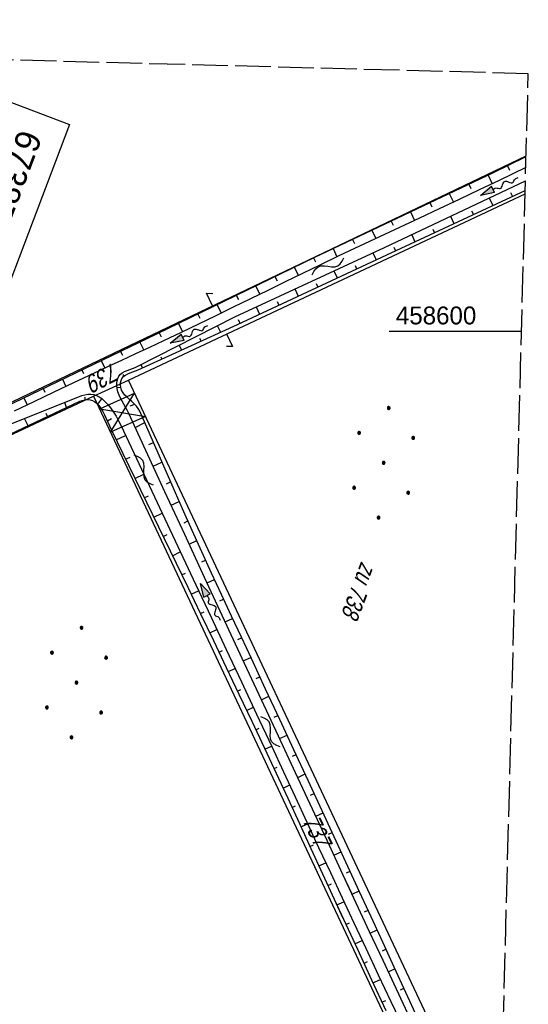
# Model space of a CAD drawing. Extents: x 508885 to 509191, y 457896 to 458644.
# Tile 57 of 57: x 509120 to 509191, y 458506 to 458644. Entities that reach past the tile are written whole.
import ezdxf

# ---------------------------------------------------------------- set-up
doc = ezdxf.new("R2010")
doc.units = 0
doc.header["$LTSCALE"] = 10
doc.header["$MEASUREMENT"] = 0
for name, pattern in [('AUSGEZOGEN', [0]), ('LT00', [0]), ('LT14', [0.6, 0.5, -0.1])]:
    doc.linetypes.add(name, pattern=pattern)
doc.layers.get('0').update_dxf_attribs({"linetype": 'LT00'})
for name, color, linetype in [('--FLIEßRICHTPFEIL', 180, 'Continuous'), ('--WASSER_NUTZUNG', 180, 'Continuous'), ('BW_TEXT_B', 20, 'AUSGEZOGEN'), ('DFK_FLUR_NR', 250, 'LT00'), ('DFK_KATASTER', 250, 'LT00'), ('DFK_NUTZUNG', 250, 'LT00'), ('DFK_TOPO-ANL', 252, 'LT00'), ('V111_BOESCH', 250, 'LT00'), ('V111_BOSCHUNG', 250, 'LT00'), ('V112_BOESCH', 250, 'LT00'), ('V112_BOSCHUNG', 250, 'LT00'), ('V112_RASTER', 250, 'LT00')]:
    doc.layers.add(name, color=color, linetype=linetype)
doc.layers.add('-BLATT_112-RAND', color=7, linetype='LT14', plot=False)
doc.styles.add('Beschrift', font='ARIAL.TTF')
doc.styles.get("Standard").update_dxf_attribs({"font": 'ARIAL.TTF'})

# ---------------------------------------------------------------- blocks, each defined once
blk = doc.blocks.new('FLIEßRICHTPFEIL')
at = {"layer": '--FLIEßRICHTPFEIL'}
blk.add_hatch(color=256, dxfattribs=at).paths.add_polyline_path([(-1.95, 0.4875), (-1.95, -0.4875), (0, 0)])
for p, q in [((-1.95, 0.4875), (-1.95, -0.4875)), ((-1.95, 0.4875), (0, 0)), ((0, 0), (-1.95, -0.4875))]:
    blk.add_line(p, q, dxfattribs=at)
at = {"layer": '--FLIEßRICHTPFEIL', "start_tangent": (-1, 0), "end_tangent": (-1, 0)}
blk.add_spline([(-1.95, 0), (-2.4375, 0), (-2.925, 0.325), (-3.4125, 0), (-3.9, -0.325), (-4.3875, 0), (-4.875, 0.325), (-5.3625, 0), (-5.85, 0)], degree=3, dxfattribs=at)
blk = doc.blocks.new('SYMB7251')
at = {"color": 0, "linetype": 'ByBlock'}
for points in [[(-0.25, 0), (-0.208333, 0.028889), (-0.166667, 0.051111), (-0.125, 0.06), (-0.083333, 0.051111), (-0.041667, 0.028889), (0, 0)], [(0, 0), (0.041667, -0.028889), (0.083333, -0.051111), (0.125, -0.06), (0.166667, -0.051111), (0.208333, -0.028889), (0.25, 0)]]:
    blk.add_lwpolyline(points, dxfattribs=at)
blk = doc.blocks.new('Ackerland7')
at = {"layer": 'DFK_NUTZUNG', "color": 0, "linetype": 'ByBlock'}
for p, q in [((-4, 3.93), (-4, 3.67)), ((-3.95, 3.63), (-3.95, 3.97)), ((-3.9, 3.99), (-3.9, 3.61)), ((-3.85, 3.6), (-3.85, 4)), ((-3.8, 3.99), (-3.8, 3.61)), ((-3.75, 3.63), (-3.75, 3.97)), ((-3.7, 3.93), (-3.7, 3.67)), ((-3.65, 3.8), (-3.65, 3.8)), ((3.7, 3.93), (3.7, 3.67)), ((3.75, 3.63), (3.75, 3.97)), ((3.8, 3.99), (3.8, 3.61)), ((3.85, 3.6), (3.85, 4)), ((3.9, 3.99), (3.9, 3.61)), ((3.95, 3.63), (3.95, 3.97)), ((4, 3.93), (4, 3.67)), ((4.05, 3.8), (4.05, 3.8)), ((-7.85, 0.13), (-7.85, -0.13)), ((-7.8, -0.17), (-7.8, 0.17)), ((-7.75, 0.19), (-7.75, -0.19)), ((-7.7, -0.2), (-7.7, 0.2)), ((-7.65, 0.19), (-7.65, -0.19)), ((-7.6, -0.17), (-7.6, 0.17)), ((-7.55, 0.13), (-7.55, -0.13)), ((-7.5, 0), (-7.5, 0)), ((-0.15, 0.13), (-0.15, -0.13)), ((-0.1, -0.17), (-0.1, 0.17)), ((-0.05, 0.19), (-0.05, -0.19)), ((0, -0.2), (0, 0.2)), ((0.05, 0.19), (0.05, -0.19)), ((0.1, -0.17), (0.1, 0.17)), ((0.15, 0.13), (0.15, -0.13)), ((0.2, 0), (0.2, 0)), ((7.55, 0.13), (7.55, -0.13)), ((7.6, -0.17), (7.6, 0.17)), ((7.65, 0.19), (7.65, -0.19)), ((7.7, -0.2), (7.7, 0.2)), ((7.75, 0.19), (7.75, -0.19)), ((7.8, -0.17), (7.8, 0.17)), ((7.85, 0.13), (7.85, -0.13)), ((7.9, 0), (7.9, 0)), ((-4, -3.67), (-4, -3.93)), ((-3.95, -3.97), (-3.95, -3.63)), ((-3.9, -3.61), (-3.9, -3.99)), ((-3.85, -4), (-3.85, -3.6)), ((-3.8, -3.61), (-3.8, -3.99)), ((-3.75, -3.97), (-3.75, -3.63)), ((-3.7, -3.67), (-3.7, -3.93)), ((-3.65, -3.8), (-3.65, -3.8)), ((3.7, -3.67), (3.7, -3.93)), ((3.75, -3.97), (3.75, -3.63)), ((3.8, -3.61), (3.8, -3.99)), ((3.85, -4), (3.85, -3.6)), ((3.9, -3.61), (3.9, -3.99)), ((3.95, -3.97), (3.95, -3.63)), ((4, -3.67), (4, -3.93)), ((4.05, -3.8), (4.05, -3.8))]:
    blk.add_line(p, q, dxfattribs=at)
for points in [[(-3.65, 3.8), (-3.67, 3.89), (-3.73, 3.96), (-3.81, 3.99), (-3.89, 3.99), (-3.97, 3.96), (-4.03, 3.89), (-4.05, 3.8), (-4.03, 3.71), (-3.97, 3.64), (-3.89, 3.6), (-3.81, 3.6), (-3.73, 3.64), (-3.67, 3.71), (-3.65, 3.8)], [(4.05, 3.8), (4.03, 3.89), (3.97, 3.96), (3.89, 3.99), (3.81, 3.99), (3.73, 3.96), (3.67, 3.89), (3.65, 3.8), (3.67, 3.71), (3.73, 3.64), (3.81, 3.61), (3.89, 3.61), (3.97, 3.64), (4.03, 3.71), (4.05, 3.8)], [(-7.5, 0), (-7.52, 0.09), (-7.58, 0.16), (-7.66, 0.19), (-7.74, 0.19), (-7.82, 0.16), (-7.88, 0.09), (-7.9, 0)], [(0.2, 0), (0.18, 0.09), (0.12, 0.16), (0.04, 0.19), (-0.04, 0.19), (-0.12, 0.16), (-0.18, 0.09), (-0.2, 0)], [(-0.2, 0), (-0.18, -0.09), (-0.12, -0.16), (-0.04, -0.19), (0.04, -0.19), (0.12, -0.16), (0.18, -0.09), (0.2, 0)], [(7.9, 0), (7.88, 0.09), (7.82, 0.16), (7.74, 0.19), (7.66, 0.19), (7.58, 0.16), (7.52, 0.09), (7.5, 0)], [(7.5, 0), (7.52, -0.09), (7.58, -0.16), (7.66, -0.19), (7.74, -0.19), (7.82, -0.16), (7.88, -0.09), (7.9, 0)], [(-7.9, 0), (-7.88, -0.09), (-7.82, -0.16), (-7.74, -0.19), (-7.66, -0.19), (-7.58, -0.16), (-7.52, -0.09), (-7.5, 0)], [(-3.65, -3.8), (-3.67, -3.71), (-3.73, -3.64), (-3.81, -3.61), (-3.89, -3.61), (-3.97, -3.64), (-4.03, -3.71), (-4.05, -3.8), (-4.03, -3.89), (-3.97, -3.96), (-3.89, -3.99), (-3.81, -3.99), (-3.73, -3.96), (-3.67, -3.89), (-3.65, -3.8)], [(4.05, -3.8), (4.03, -3.71), (3.97, -3.64), (3.89, -3.61), (3.81, -3.61), (3.73, -3.64), (3.67, -3.71), (3.65, -3.8), (3.67, -3.89), (3.73, -3.96), (3.81, -3.99), (3.89, -3.99), (3.97, -3.96), (4.03, -3.89), (4.05, -3.8)]]:
    blk.add_lwpolyline(points, dxfattribs=at)
blk = doc.blocks.new('SYMB7052')
at = {"color": 0, "linetype": 'ByBlock'}
blk.add_lwpolyline([(0, 0), (0, 0.196), (0.076, 0.156)], dxfattribs=at)

msp = doc.modelspace()

# ---------------------------------------------------------------- linework, layer by layer
at = {"layer": '-BLATT_112-RAND'}
msp.add_lwpolyline([(508904.4, 458643.62), (508884.93, 457903.88), (509171.83, 457896.33), (509191.3, 458636.07), (508904.4, 458643.62)], dxfattribs=at)
at = {"layer": 'DFK_KATASTER'}
for p, q in [((509071.06, 458567.13), (509191, 458624.58)), ((509135.4, 458593.21), (509190.86, 458619.26)), ((509130.53, 458590.98), (509135.4, 458593.21)), ((509187.26, 458482.73), (509135.4, 458593.21)), ((509071.69, 458563.38), (509130.53, 458590.98)), ((509130.53, 458590.98), (509186.95, 458470.74))]:
    msp.add_line(p, q, dxfattribs=at)
at = {"layer": 'DFK_TOPO-ANL'}
for p, q in [((509131.38, 458589.17), (509136.25, 458591.39)), ((509132.91, 458585.91), (509136.25, 458591.39)), ((509131.38, 458589.17), (509137.78, 458588.14)), ((509137.78, 458588.14), (509132.91, 458585.91))]:
    msp.add_line(p, q, dxfattribs=at)
at = {"layer": 'V111_BOESCH'}
for points in [[(509072.12, 458567.18), (509074.26, 458568.38), (509083.01, 458572.72), (509105.44, 458583.38), (509139.37, 458599.68), (509161.46, 458610.4), (509186.32, 458622.19), (509190.99, 458624.47)], [(509190.95, 458622.93), (509187.21, 458621.13), (509184.43, 458619.8), (509181.65, 458618.49), (509178.86, 458617.17), (509176.07, 458615.86), (509173.28, 458614.56), (509170.49, 458613.25), (509167.71, 458611.94), (509164.92, 458610.62), (509162.14, 458609.29), (509159.72, 458608.12), (509157.29, 458606.94), (509154.87, 458605.76), (509152.45, 458604.57), (509150.03, 458603.39), (509147.61, 458602.21), (509145.18, 458601.03), (509142.75, 458599.87), (509140.32, 458598.71), (509138.36, 458597.79), (509136.4, 458596.88), (509134.44, 458595.97), (509132.49, 458595.06), (509130.53, 458594.14), (509127.74, 458592.83), (509124.96, 458591.51), (509122.19, 458590.19), (509119.41, 458588.86)], [(509166.67, 458521.31), (509165.38, 458524.08), (509163.51, 458528.09), (509161.14, 458533.19), (509158.76, 458538.29), (509156.38, 458543.39), (509154.01, 458548.49), (509151.63, 458553.59), (509148.84, 458559.59), (509146.05, 458565.59), (509143.27, 458571.59), (509140.5, 458577.6), (509135.44, 458588.56), (509135.22, 458588.99), (509134.99, 458589.41), (509134.75, 458589.82), (509134.51, 458590.24), (509134.29, 458590.66), (509134.09, 458591.1), (509133.93, 458591.56), (509133.82, 458592.04), (509133.78, 458592.4), (509133.78, 458592.76), (509133.81, 458593.12), (509133.9, 458593.45), (509134.04, 458593.74), (509134.26, 458594.01), (509134.54, 458594.23), (509134.86, 458594.42), (509135.22, 458594.57), (509135.6, 458594.71), (509135.98, 458594.85), (509136.35, 458594.99), (509136.71, 458595.15), (509150.27, 458602.07), (509171.21, 458611.75), (509190.91, 458621.1)], [(509167.21, 458522.73), (509166.09, 458525.17), (509164.46, 458528.7), (509162.49, 458532.96), (509160.52, 458537.22), (509158.54, 458541.48), (509156.55, 458545.74), (509154.57, 458549.99), (509152.58, 458554.25), (509151.19, 458557.23), (509149.8, 458560.21), (509148.41, 458563.2), (509147.03, 458566.19), (509145.66, 458569.18), (509144.31, 458572.18), (509142.97, 458575.18), (509141.64, 458578.2), (509136.98, 458588.87), (509136.78, 458589.24), (509136.51, 458589.58), (509136.21, 458589.9), (509135.88, 458590.2), (509135.54, 458590.5), (509135.21, 458590.8), (509134.91, 458591.11), (509134.64, 458591.44), (509134.44, 458591.8), (509134.32, 458592.21), (509134.28, 458592.52), (509134.3, 458592.84), (509134.36, 458593.15), (509134.49, 458593.43), (509134.7, 458593.7), (509134.98, 458593.91), (509135.3, 458594.09), (509135.66, 458594.23), (509136.03, 458594.36), (509136.39, 458594.49), (509136.74, 458594.63), (509150.63, 458600.98), (509171.54, 458610.75), (509190.87, 458619.71)], [(509117.85, 458586.63), (509128.9, 458591.04), (509129.3, 458591.16), (509129.71, 458591.23), (509130.13, 458591.24), (509130.55, 458591.19), (509130.94, 458591.07), (509131.31, 458590.88), (509131.66, 458590.63), (509131.97, 458590.36), (509132.46, 458589.85), (509132.91, 458589.31), (509133.32, 458588.74), (509133.69, 458588.15), (509134.03, 458587.53), (509134.33, 458586.91), (509144.82, 458564.56), (509146.95, 458560.04), (509149.08, 458555.52), (509151.2, 458551), (509153.32, 458546.48), (509155.44, 458541.95), (509157.08, 458538.43), (509158.72, 458534.9), (509160.36, 458531.37), (509161.99, 458527.85), (509163.63, 458524.32), (509165.27, 458520.8), (509165.94, 458519.38)], [(509118, 458585.23), (509128.62, 458590.24), (509128.95, 458590.37), (509129.32, 458590.46), (509129.69, 458590.48), (509130.05, 458590.45), (509130.39, 458590.36), (509130.72, 458590.18), (509131.01, 458589.93), (509131.27, 458589.64), (509131.5, 458589.33), (509131.8, 458588.84), (509132.06, 458588.34), (509132.3, 458587.83), (509132.53, 458587.32), (509132.75, 458586.8), (509132.99, 458586.29), (509143.68, 458564.26), (509145.48, 458560.52), (509147.27, 458556.77), (509149.07, 458553.02), (509150.85, 458549.27), (509152.63, 458545.51), (509154.4, 458541.75), (509156.04, 458538.24), (509157.67, 458534.72), (509159.3, 458531.2), (509160.92, 458527.68), (509162.54, 458524.15), (509164.15, 458520.63), (509165.39, 458517.94)]]:
    msp.add_lwpolyline(points, dxfattribs=at)
at = {"layer": 'V111_BOSCHUNG'}
for p, q in [((509188.38, 458623.2), (509188.67, 458622.58)), ((509185.68, 458621.89), (509186.25, 458620.67)), ((509182.97, 458620.61), (509183.26, 458619.99)), ((509180.26, 458619.32), (509180.83, 458618.1)), ((509185.84, 458618.69), (509186.35, 458617.62)), ((509188.81, 458619.43), (509189.07, 458618.88)), ((509177.55, 458618.03), (509177.83, 458617.43)), ((509174.84, 458616.75), (509175.4, 458615.55)), ((509180.42, 458616.12), (509180.91, 458615.1)), ((509183.38, 458616.88), (509183.63, 458616.36)), ((509172.13, 458615.46), (509172.41, 458614.87)), ((509177.95, 458614.33), (509178.19, 458613.83)), ((509169.42, 458614.18), (509169.97, 458613)), ((509175, 458613.54), (509175.46, 458612.57)), ((509164, 458611.6), (509164.55, 458610.44)), ((509166.71, 458612.89), (509166.98, 458612.31)), ((509172.52, 458611.78), (509172.74, 458611.31)), ((509161.28, 458610.31), (509161.56, 458609.73)), ((509169.58, 458610.99), (509170.02, 458610.04)), ((509158.58, 458609), (509159.15, 458607.84)), ((509167.08, 458609.25), (509167.3, 458608.77)), ((509155.88, 458607.69), (509156.17, 458607.11)), ((509164.13, 458608.48), (509164.58, 458607.5)), ((509153.18, 458606.38), (509153.75, 458605.21)), ((509161.63, 458606.73), (509161.86, 458606.23)), ((509150.48, 458605.07), (509150.77, 458604.48)), ((509158.68, 458605.96), (509159.14, 458604.96)), ((509147.79, 458603.76), (509148.36, 458602.58)), ((509153.24, 458603.45), (509153.7, 458602.42)), ((509156.19, 458604.2), (509156.42, 458603.69)), ((509145.09, 458602.45), (509145.38, 458601.86)), ((509142.39, 458601.14), (509142.96, 458599.97)), ((509147.82, 458600.83), (509148.27, 458599.91)), ((509150.75, 458601.67), (509150.99, 458601.16)), ((509139.69, 458599.83), (509139.97, 458599.26)), ((509136.98, 458598.53), (509137.53, 458597.4)), ((509142.47, 458598.1), (509142.82, 458597.41)), ((509145.35, 458599.06), (509145.55, 458598.66)), ((509134.28, 458597.23), (509134.55, 458596.69)), ((509139.95, 458596.45), (509140.09, 458596.16)), ((509131.58, 458595.94), (509132.09, 458594.87)), ((509137.12, 458595.36), (509137.38, 458594.92)), ((509128.87, 458594.64), (509129.12, 458594.12)), ((509134.62, 458593.97), (509134.84, 458593.82)), ((509126.17, 458593.34), (509126.66, 458592.32)), ((509123.46, 458592.04), (509123.71, 458591.54)), ((509133.8, 458592.21), (509134.32, 458592.17)), ((509120.76, 458590.74), (509121.25, 458589.74)), ((509126.75, 458589.36), (509126.51, 458590.08)), ((509129.33, 458590.46), (509129.36, 458590.82)), ((509131.12, 458589.82), (509131.68, 458590.61)), ((509135.64, 458589.6), (509136.27, 458589.84)), ((509124.08, 458588.1), (509123.88, 458588.52)), ((509121.37, 458586.82), (509120.88, 458587.84)), ((509132.45, 458587.5), (509133.04, 458587.86)), ((509136.34, 458586.6), (509137.68, 458587.27)), ((509133.68, 458584.85), (509135.01, 458585.47)), ((509138.24, 458584.2), (509138.89, 458584.5)), ((509135, 458582.15), (509135.64, 458582.45)), ((509138.85, 458581.17), (509140.09, 458581.75)), ((509136.31, 458579.45), (509137.55, 458580.04)), ((509140.7, 458578.72), (509141.29, 458579)), ((509137.62, 458576.75), (509138.22, 458577.04)), ((509141.36, 458575.72), (509142.49, 458576.25)), ((509138.93, 458574.05), (509140.1, 458574.61)), ((509143.17, 458573.25), (509143.71, 458573.51)), ((509140.24, 458571.35), (509140.81, 458571.62)), ((509143.88, 458570.28), (509144.94, 458570.77)), ((509141.55, 458568.65), (509142.65, 458569.18)), ((509145.66, 458567.8), (509146.18, 458568.04)), ((509142.86, 458565.95), (509143.39, 458566.21)), ((509146.4, 458564.83), (509147.43, 458565.32)), ((509144.17, 458563.25), (509145.2, 458563.75)), ((509148.18, 458562.35), (509148.69, 458562.59)), ((509145.46, 458560.55), (509145.97, 458560.79)), ((509148.93, 458559.39), (509149.96, 458559.87)), ((509146.76, 458557.84), (509147.76, 458558.32)), ((509150.71, 458556.91), (509151.22, 458557.15)), ((509148.06, 458555.14), (509148.55, 458555.37)), ((509151.46, 458553.95), (509152.49, 458554.43)), ((509149.35, 458552.43), (509150.31, 458552.89)), ((509153.24, 458551.47), (509153.76, 458551.72)), ((509150.64, 458549.72), (509151.11, 458549.95)), ((509154, 458548.51), (509155.03, 458549)), ((509151.92, 458547.01), (509152.86, 458547.46)), ((509155.78, 458546.04), (509156.3, 458546.28)), ((509153.21, 458544.3), (509153.67, 458544.52)), ((509156.53, 458543.07), (509157.57, 458543.56)), ((509154.48, 458541.59), (509155.41, 458542.02)), ((509158.32, 458540.6), (509158.83, 458540.84)), ((509155.75, 458538.87), (509156.21, 458539.09)), ((509159.07, 458537.64), (509160.1, 458538.12)), ((509157.01, 458536.15), (509157.94, 458536.58)), ((509160.85, 458535.16), (509161.36, 458535.4)), ((509158.27, 458533.43), (509158.74, 458533.64)), ((509161.6, 458532.2), (509162.62, 458532.68)), ((509159.52, 458530.71), (509160.47, 458531.14)), ((509163.38, 458529.72), (509163.88, 458529.95)), ((509160.78, 458527.98), (509161.25, 458528.2)), ((509164.13, 458526.76), (509165.14, 458527.23)), ((509162.03, 458525.25), (509162.99, 458525.69)), ((509165.9, 458524.27), (509166.39, 458524.5)), ((509163.28, 458522.53), (509163.77, 458522.75)), ((509166.66, 458521.32), (509166.67, 458521.32)), ((509164.54, 458519.8), (509165.53, 458520.25))]:
    msp.add_line(p, q, dxfattribs=at)
at = {"layer": 'V112_BOESCH'}
for points in [[(509072.12, 458567.18), (509074.26, 458568.38), (509083.01, 458572.72), (509105.44, 458583.38), (509139.37, 458599.68), (509161.46, 458610.4), (509186.32, 458622.19), (509190.99, 458624.47)], [(509190.95, 458622.93), (509187.21, 458621.13), (509184.43, 458619.8), (509181.65, 458618.49), (509178.86, 458617.17), (509176.07, 458615.86), (509173.28, 458614.56), (509170.49, 458613.25), (509167.71, 458611.94), (509164.92, 458610.62), (509162.14, 458609.29), (509159.72, 458608.12), (509157.29, 458606.94), (509154.87, 458605.76), (509152.45, 458604.57), (509150.03, 458603.39), (509147.61, 458602.21), (509145.18, 458601.03), (509142.75, 458599.87), (509140.32, 458598.71), (509138.36, 458597.79), (509136.4, 458596.88), (509134.44, 458595.97), (509132.49, 458595.06), (509130.53, 458594.14), (509127.74, 458592.83), (509124.96, 458591.51), (509122.19, 458590.19), (509119.41, 458588.86)], [(509174.73, 458503.99), (509172.86, 458508), (509170.99, 458512.02), (509169.12, 458516.04), (509167.25, 458520.06), (509165.38, 458524.08), (509163.51, 458528.09), (509161.14, 458533.19), (509158.76, 458538.29), (509156.38, 458543.39), (509154.01, 458548.49), (509151.63, 458553.59), (509148.84, 458559.59), (509146.05, 458565.59), (509143.27, 458571.59), (509140.5, 458577.6), (509135.44, 458588.56), (509135.22, 458588.99), (509134.99, 458589.41), (509134.75, 458589.82), (509134.51, 458590.24), (509134.29, 458590.66), (509134.09, 458591.1), (509133.93, 458591.56), (509133.82, 458592.04), (509133.78, 458592.4), (509133.78, 458592.76), (509133.81, 458593.12), (509133.9, 458593.45), (509134.04, 458593.74), (509134.26, 458594.01), (509134.54, 458594.23), (509134.86, 458594.42), (509135.22, 458594.57), (509135.6, 458594.71), (509135.98, 458594.85), (509136.35, 458594.99), (509136.71, 458595.15), (509150.27, 458602.07), (509171.21, 458611.75), (509190.91, 458621.1)], [(509175.8, 458504.03), (509174.18, 458507.55), (509172.56, 458511.08), (509170.94, 458514.6), (509169.32, 458518.12), (509167.71, 458521.65), (509166.09, 458525.17), (509164.46, 458528.7), (509162.49, 458532.96), (509160.52, 458537.22), (509158.54, 458541.48), (509156.55, 458545.74), (509154.57, 458549.99), (509152.58, 458554.25), (509151.19, 458557.23), (509149.8, 458560.21), (509148.41, 458563.2), (509147.03, 458566.19), (509145.66, 458569.18), (509144.31, 458572.18), (509142.97, 458575.18), (509141.64, 458578.2), (509136.98, 458588.87), (509136.78, 458589.24), (509136.51, 458589.58), (509136.21, 458589.9), (509135.88, 458590.2), (509135.54, 458590.5), (509135.21, 458590.8), (509134.91, 458591.11), (509134.64, 458591.44), (509134.44, 458591.8), (509134.32, 458592.21), (509134.28, 458592.52), (509134.3, 458592.84), (509134.36, 458593.15), (509134.49, 458593.43), (509134.7, 458593.7), (509134.98, 458593.91), (509135.3, 458594.09), (509135.66, 458594.23), (509136.03, 458594.36), (509136.39, 458594.49), (509136.74, 458594.63), (509150.63, 458600.98), (509171.54, 458610.75), (509190.87, 458619.71)], [(509117.85, 458586.63), (509128.9, 458591.04), (509129.3, 458591.16), (509129.71, 458591.23), (509130.13, 458591.24), (509130.55, 458591.19), (509130.94, 458591.07), (509131.31, 458590.88), (509131.66, 458590.63), (509131.97, 458590.36), (509132.46, 458589.85), (509132.91, 458589.31), (509133.32, 458588.74), (509133.69, 458588.15), (509134.03, 458587.53), (509134.33, 458586.91), (509144.82, 458564.56), (509146.95, 458560.04), (509149.08, 458555.52), (509151.2, 458551), (509153.32, 458546.48), (509155.44, 458541.95), (509157.08, 458538.43), (509158.72, 458534.9), (509160.36, 458531.37), (509161.99, 458527.85), (509163.63, 458524.32), (509165.27, 458520.8), (509166.92, 458517.28), (509168.57, 458513.76), (509170.33, 458510.03), (509172.09, 458506.31), (509173.86, 458502.59)], [(509118, 458585.23), (509128.62, 458590.24), (509128.95, 458590.37), (509129.32, 458590.46), (509129.69, 458590.48), (509130.05, 458590.45), (509130.39, 458590.36), (509130.72, 458590.18), (509131.01, 458589.93), (509131.27, 458589.64), (509131.5, 458589.33), (509131.8, 458588.84), (509132.06, 458588.34), (509132.3, 458587.83), (509132.53, 458587.32), (509132.75, 458586.8), (509132.99, 458586.29), (509143.68, 458564.26), (509145.48, 458560.52), (509147.27, 458556.77), (509149.07, 458553.02), (509150.85, 458549.27), (509152.63, 458545.51), (509154.4, 458541.75), (509156.04, 458538.24), (509157.67, 458534.72), (509159.3, 458531.2), (509160.92, 458527.68), (509162.54, 458524.15), (509164.15, 458520.63), (509165.78, 458517.11), (509167.4, 458513.59), (509169.38, 458509.32), (509171.37, 458505.05)]]:
    msp.add_lwpolyline(points, dxfattribs=at)
at = {"layer": 'V112_BOSCHUNG'}
for p, q in [((509188.38, 458623.2), (509188.67, 458622.58)), ((509185.68, 458621.89), (509186.25, 458620.67)), ((509182.97, 458620.61), (509183.26, 458619.99)), ((509180.26, 458619.32), (509180.83, 458618.1)), ((509185.84, 458618.69), (509186.35, 458617.62)), ((509188.81, 458619.43), (509189.07, 458618.88)), ((509177.55, 458618.03), (509177.83, 458617.43)), ((509174.84, 458616.75), (509175.4, 458615.55)), ((509180.42, 458616.12), (509180.91, 458615.1)), ((509183.38, 458616.88), (509183.63, 458616.36)), ((509172.13, 458615.46), (509172.41, 458614.87)), ((509177.95, 458614.33), (509178.19, 458613.83)), ((509169.42, 458614.18), (509169.97, 458613)), ((509175, 458613.54), (509175.46, 458612.57)), ((509164, 458611.6), (509164.55, 458610.44)), ((509166.71, 458612.89), (509166.98, 458612.31)), ((509172.52, 458611.78), (509172.74, 458611.31)), ((509161.28, 458610.31), (509161.56, 458609.73)), ((509169.58, 458610.99), (509170.02, 458610.04)), ((509158.58, 458609), (509159.15, 458607.84)), ((509167.08, 458609.25), (509167.3, 458608.77)), ((509155.88, 458607.69), (509156.17, 458607.11)), ((509164.13, 458608.48), (509164.58, 458607.5)), ((509153.18, 458606.38), (509153.75, 458605.21)), ((509161.63, 458606.73), (509161.86, 458606.23)), ((509150.48, 458605.07), (509150.77, 458604.48)), ((509158.68, 458605.96), (509159.14, 458604.96)), ((509147.79, 458603.76), (509148.36, 458602.58)), ((509153.24, 458603.45), (509153.7, 458602.42)), ((509156.19, 458604.2), (509156.42, 458603.69)), ((509145.09, 458602.45), (509145.38, 458601.86)), ((509142.39, 458601.14), (509142.96, 458599.97)), ((509147.82, 458600.83), (509148.27, 458599.91)), ((509150.75, 458601.67), (509150.99, 458601.16)), ((509139.69, 458599.83), (509139.97, 458599.26)), ((509136.98, 458598.53), (509137.53, 458597.4)), ((509142.47, 458598.1), (509142.82, 458597.41)), ((509145.35, 458599.06), (509145.55, 458598.66)), ((509134.28, 458597.23), (509134.55, 458596.69)), ((509139.95, 458596.45), (509140.09, 458596.16)), ((509131.58, 458595.94), (509132.09, 458594.87)), ((509137.12, 458595.36), (509137.38, 458594.92)), ((509128.87, 458594.64), (509129.12, 458594.12)), ((509134.62, 458593.97), (509134.84, 458593.82)), ((509126.17, 458593.34), (509126.66, 458592.32)), ((509123.46, 458592.04), (509123.71, 458591.54)), ((509133.8, 458592.21), (509134.32, 458592.17)), ((509120.76, 458590.74), (509121.25, 458589.74)), ((509126.75, 458589.36), (509126.51, 458590.08)), ((509129.33, 458590.46), (509129.36, 458590.82)), ((509131.12, 458589.82), (509131.68, 458590.61)), ((509135.64, 458589.6), (509136.27, 458589.84)), ((509124.08, 458588.1), (509123.88, 458588.52)), ((509121.37, 458586.82), (509120.88, 458587.84)), ((509132.45, 458587.5), (509133.04, 458587.86)), ((509136.34, 458586.6), (509137.68, 458587.27)), ((509133.68, 458584.85), (509135.01, 458585.47)), ((509138.24, 458584.2), (509138.89, 458584.5)), ((509135, 458582.15), (509135.64, 458582.45)), ((509138.85, 458581.17), (509140.09, 458581.75)), ((509136.31, 458579.45), (509137.55, 458580.04)), ((509140.7, 458578.72), (509141.29, 458579)), ((509137.62, 458576.75), (509138.22, 458577.04)), ((509141.36, 458575.72), (509142.49, 458576.25)), ((509138.93, 458574.05), (509140.1, 458574.61)), ((509143.17, 458573.25), (509143.71, 458573.51)), ((509140.24, 458571.35), (509140.81, 458571.62)), ((509143.88, 458570.28), (509144.94, 458570.77)), ((509141.55, 458568.65), (509142.65, 458569.18)), ((509145.66, 458567.8), (509146.18, 458568.04)), ((509142.86, 458565.95), (509143.39, 458566.21)), ((509146.4, 458564.83), (509147.43, 458565.32)), ((509144.17, 458563.25), (509145.2, 458563.75)), ((509148.18, 458562.35), (509148.69, 458562.59)), ((509145.46, 458560.55), (509145.97, 458560.79)), ((509148.93, 458559.39), (509149.96, 458559.87)), ((509146.76, 458557.84), (509147.76, 458558.32)), ((509150.71, 458556.91), (509151.22, 458557.15)), ((509148.06, 458555.14), (509148.55, 458555.37)), ((509151.46, 458553.95), (509152.49, 458554.43)), ((509149.35, 458552.43), (509150.31, 458552.89)), ((509153.24, 458551.47), (509153.76, 458551.72)), ((509150.64, 458549.72), (509151.11, 458549.95)), ((509154, 458548.51), (509155.03, 458549)), ((509151.92, 458547.01), (509152.86, 458547.46)), ((509155.78, 458546.04), (509156.3, 458546.28)), ((509153.21, 458544.3), (509153.67, 458544.52)), ((509156.53, 458543.07), (509157.57, 458543.56)), ((509154.48, 458541.59), (509155.41, 458542.02)), ((509158.32, 458540.6), (509158.83, 458540.84)), ((509155.75, 458538.87), (509156.21, 458539.09)), ((509159.07, 458537.64), (509160.1, 458538.12)), ((509157.01, 458536.15), (509157.94, 458536.58)), ((509160.85, 458535.16), (509161.36, 458535.4)), ((509158.27, 458533.43), (509158.74, 458533.64)), ((509161.6, 458532.2), (509162.62, 458532.68)), ((509159.52, 458530.71), (509160.47, 458531.14)), ((509163.38, 458529.72), (509163.88, 458529.95)), ((509160.78, 458527.98), (509161.25, 458528.2)), ((509164.13, 458526.76), (509165.14, 458527.23)), ((509162.03, 458525.25), (509162.99, 458525.69)), ((509165.9, 458524.27), (509166.39, 458524.5)), ((509163.28, 458522.53), (509163.77, 458522.75)), ((509166.66, 458521.32), (509167.65, 458521.78)), ((509164.54, 458519.8), (509165.53, 458520.25)), ((509168.41, 458518.82), (509168.9, 458519.05)), ((509165.79, 458517.08), (509166.29, 458517.31)), ((509169.19, 458515.87), (509170.15, 458516.32)), ((509167.05, 458514.35), (509168.07, 458514.82)), ((509170.93, 458513.38), (509171.4, 458513.6)), ((509168.31, 458511.63), (509168.83, 458511.87)), ((509171.72, 458510.43), (509172.65, 458510.87)), ((509169.57, 458508.91), (509170.63, 458509.39)), ((509173.45, 458507.93), (509173.9, 458508.14)), ((509170.84, 458506.19), (509171.38, 458506.44))]:
    msp.add_line(p, q, dxfattribs=at)
at = {"layer": 'V112_RASTER'}
msp.add_line((509190.35, 458600), (509171.85, 458600), dxfattribs=at)

# ---------------------------------------------------------------- block references
at = {"layer": '--FLIEßRICHTPFEIL'}
for p, rotation in [((509184.6, 458619.05), 205.1881574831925), ((509141.21, 458598.37), 205.1881574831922), ((509145.47, 458564.78), 118.1762921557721)]:
    msp.add_blockref('FLIEßRICHTPFEIL', p, dxfattribs=dict(at, rotation=rotation))
at = {"layer": '--WASSER_NUTZUNG', "zscale": 10}
for p, xscale, yscale, rotation in [((509163.29, 458609.13), 9.999999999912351, 10.00000000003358, 28.19352137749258), ((509137.56, 458580.6), 9.999999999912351, 10.00000000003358, 122.4705), ((509155.25, 458544.02), 9.999999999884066, 10.00000000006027, 122.4705280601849)]:
    msp.add_blockref('SYMB7251', p, dxfattribs=dict(at, xscale=xscale, yscale=yscale, rotation=rotation))
at = {"layer": 'DFK_KATASTER', "yscale": 10, "zscale": 10}
for p, xscale, rotation in [((509147.17, 458603.58), 9.999999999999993, 25.59350001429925), ((509149.13, 458599.66), 9.999999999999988, 205.1592699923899)]:
    msp.add_blockref('SYMB7052', p, dxfattribs=dict(at, xscale=xscale, rotation=rotation))
at = {"layer": 'DFK_NUTZUNG', "rotation": 264.7376999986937}
for p in [(509171.08, 458581.64), (509128.14, 458550.9)]:
    msp.add_blockref('Ackerland7', p, dxfattribs=at)

# ---------------------------------------------------------------- texts
at = {"layer": 'DFK_FLUR_NR', "oblique": 13.754, "width": 0.75}
for s, rotation, p in [('739', 207.6415, (509133.33, 458595.74)), ('zu 738', 249.2379, (509167.95, 458567.95)), ('737', -64.623, (509159.67, 458531.63))]:
    msp.add_text(s, height=2.5, rotation=rotation, dxfattribs=at).set_placement(p)
at = {"layer": 'V112_RASTER', "width": 0.965}
msp.add_text(' 458600', height=2.5, rotation=-0.0001, dxfattribs=at).set_placement((509171.85, 458601))

# ---------------------------------------------------------------- next in the draw order: texts
at = {"layer": 'BW_TEXT_B', "insert": (509123.41, 458627.22), "char_height": 2, "width": 37.5546, "attachment_point": 1, "rotation": 249.2379, "style": 'Beschrift', "bg_fill": 3, "box_fill_scale": 1.5, "bg_fill_color": 256, "bg_fill_transparency": 0}
msp.add_mtext('\\pt20;{\\Funir_o|c0;\\H1.75x;6738763\\fArial|b0|i0|c238|p34;\\H0.5714x;\\P\\ptz;\\H1.75x;BW N_93_B1\\fArial|b0|i0|c0|p34;67d\\fArial|b0|i0|c238|p34;\\W0.8;\\P\\H0.3714x;\\W1;\\P\\fArial|b0|i0|c0|p34;\\H1.924x;\\W0.9;Durchlaß Armco Thyssen\\fArial|b0|i0|c238|p34;\\P\\H0.1999x;\\W1;\\P\\pt8,20;\\H3.602x;K\\fArial|b0|i0|c0|p34;m^I^I\\fArial|b0|i0|c238|p34;1\\fArial|b0|i0|c0|p34;67.491\\fArial|b0|i0|c238|p34;\\PBw.Wi\\fArial|b0|i0|c0|p34;.^I^I61.08\\fArial|b0|i0|c238|p34; gon\\PL.W.^I\\fArial|b0|i0|c0|p34;                 2.00 \\fArial|b0|i0|c238|p34;m\\P\\fArial|b0|i0|c0|p34;L.H.^I                 2.00 m}', dxfattribs=at)

# ---------------------------------------------------------------- next in the draw order: linework, layer by layer
at = {"layer": 'BW_TEXT_B'}
msp.add_lwpolyline([(509127.15, 458628.96), (509111.89, 458588.69), (509078.22, 458601.45), (509093.48, 458641.72)], close=True, dxfattribs=at)

doc.saveas('drawing.dxf')
